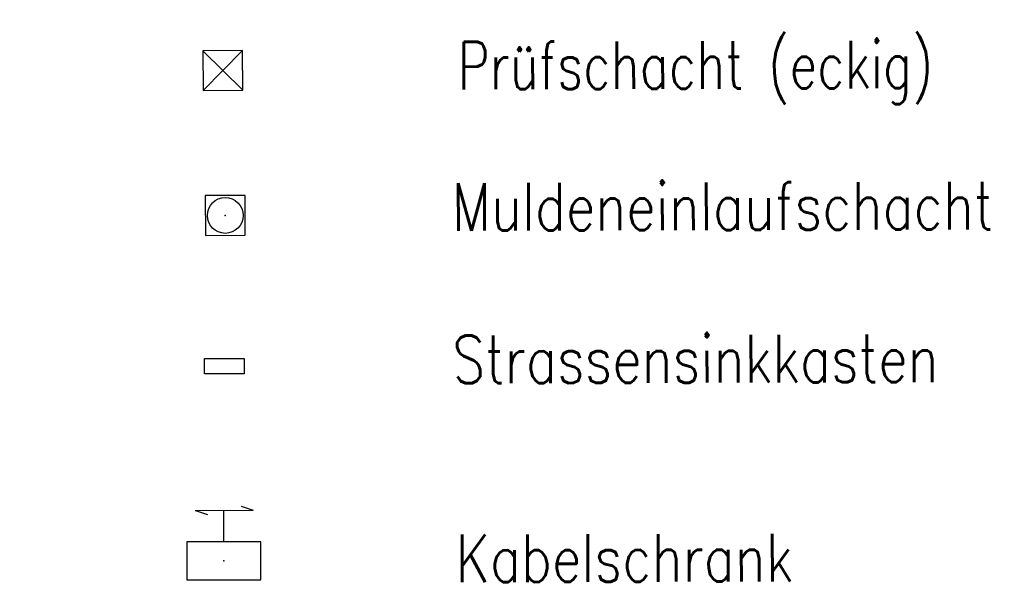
# Model space of a CAD drawing. Extents: x -134 to 1642, y -665 to 1050.
# Tile 85 of 88: x 1079 to 1116, y 225 to 246. Entities that reach past the tile are written whole.
import ezdxf

# ---------------------------------------------------------------- set-up
doc = ezdxf.new("R2010")
doc.units = 0
doc.header["$LTSCALE"] = 2
doc.header["$MEASUREMENT"] = 0
doc.linetypes.add('AUSGEZOGEN', pattern=[0])
doc.layers.get('0').update_dxf_attribs({"color": 8, "linetype": 'AUSGEZOGEN'})
for name, color, linetype in [('LEGENDE', 7, 'AUSGEZOGEN'), ('Rinne', 200, 'CONTINUOUS'), ('SCHSYMBOL', 200, 'AUSGEZOGEN'), ('SIGNATUR', 8, 'AUSGEZOGEN')]:
    doc.layers.add(name, color=color, linetype=linetype)
doc.styles.add('ROMANS', font='romans.shx', dxfattribs={"width": 0.8})

# ---------------------------------------------------------------- blocks, each defined once
blk = doc.blocks.new('20')
blk.add_lwpolyline([(-0.754, -0.751), (0.754, -0.751), (0.754, 0.75), (-0.754, 0.75)], close=True)
blk.add_circle((0, 0), 0.676)
blk.add_point((0, 0))
blk = doc.blocks.new('SCHA-Q')
for p, q in [((-1.5, 1.5), (1.5, -1.5)), ((-1.5, -1.5), (1.5, 1.5)), ((1.5, 1.5), (-1.5, 1.5)), ((-1.5, 1.5), (-1.5, -1.5)), ((1.5, -1.5), (1.5, 1.5)), ((-1.5, -1.5), (1.5, -1.5))]:
    blk.add_line(p, q)
blk.add_point((0, 0))

msp = doc.modelspace()

# ---------------------------------------------------------------- hatches: boundary and pattern name
at = {"layer": 'Rinne'}
h = msp.add_hatch(dxfattribs=at)
h.set_pattern_fill('ANSI31', color=256, scale=20, style=0)
edge = h.paths.add_edge_path()
edge.add_arc((275.368, -21751.935), 21947.712, 89.378358, 89.4555825, ccw=False)
edge.add_arc((441.164, -6471.327), 6666.204, 89.2382346, 89.378358, ccw=False)
edge.add_arc((-14330.566, -1117453.652), 1117746.729, 89.236362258, 89.238234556, ccw=False)
edge.add_arc((523.427, -3023.766), 3217.854, 89.201464, 89.236359, ccw=False)
edge.add_arc((555.116, -750.211), 944.078, 86.947295, 89.201464, ccw=False)
edge.add_arc((625.86, 576.328), 384.346, 266.94729, 270.48051)
edge.add_arc((580.862, 5941.795), 5750.002, 270.4805116, 270.6623839)
edge.add_arc((762.642, -9781.389), 9974.234, 90.5242944, 90.662384, ccw=False)
edge.add_arc((2442.173, -193318.226), 193518.754, 90.51436533, 90.52429443, ccw=False)
edge.add_arc((253.376, 50487.94), 50297.236, 270.5143659, 270.5338415)
edge.add_arc((717.25, 703), 510.135, 270.53384, 270.62712)
edge.add_arc((-30540.738, 2856402.629), 2856380.831, 270.627124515, 270.628371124)
edge.add_arc((769.636, 1592.381), 1398.889, 270.628371, 270.993107)
edge.add_arc((599.067, 11432.088), 11240.074, 270.9931067, 271.1217788)
edge.add_arc((275.388, -21749.981), 21944.958, 89.378358, 89.4555885, ccw=False)
edge.add_arc((441.152, -6472.293), 6666.37, 89.2382342, 89.378358, ccw=False)
edge.add_arc((-14329.56, -1117377.592), 1117669.861, 89.236362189, 89.238234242, ccw=False)
edge.add_arc((523.399, -3025.408), 3218.696, 89.201476, 89.236361, ccw=False)
edge.add_arc((555.097, -751.146), 944.214, 86.947292, 89.201476, ccw=False)
edge.add_arc((625.852, 575.592), 384.41, 266.94729, 270.48049)
edge.add_arc((580.849, 5941.868), 5750.874, 270.4804911, 270.6623925)
edge.add_arc((762.68, -9785.498), 9977.542, 90.5242933, 90.6623925, ccw=False)
edge.add_arc((2442.714, -193377.718), 193577.449, 90.51436665, 90.5242933, ccw=False)
edge.add_arc((253.389, 50486.674), 50296.77, 270.514367, 270.533841)
edge.add_arc((717.258, 702.216), 510.151, 270.53384, 270.62712)
edge.add_arc((-30543.476, 2856652.631), 2856631.648, 270.627124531, 270.628371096)
edge.add_arc((769.646, 1591.701), 1399.009, 270.628371, 270.993107)
edge.add_arc((599.068, 11431.925), 11240.712, 270.9931067, 271.1217807)

# ---------------------------------------------------------------- linework, layer by layer
at = {"layer": 'SCHSYMBOL'}
msp.add_lwpolyline([(1085.981, 233.523), (1087.484, 233.527), (1087.485, 232.944), (1085.983, 232.94)], close=True, dxfattribs=at)
at = {"layer": 'SIGNATUR'}
for p, q in [((1087.368, 227.943), (1087.823, 227.784)), ((1085.633, 227.774), (1087.823, 227.784)), ((1085.638, 227.778), (1086.093, 227.619)), ((1086.715, 226.576), (1086.716, 227.776))]:
    msp.add_line(p, q, dxfattribs=at)
msp.add_lwpolyline([(1085.314, 225.149), (1088.113, 225.155), (1088.111, 226.592), (1085.311, 226.586)], close=True, dxfattribs=at)
msp.add_point((1086.721, 225.878), dxfattribs=at)

# ---------------------------------------------------------------- block references
at = {"layer": 'SCHSYMBOL', "xscale": 0.5000000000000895, "yscale": 0.5, "zscale": 0.5, "rotation": 0.1471602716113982}
msp.add_blockref('SCHA-Q', (1086.679, 244.414), dxfattribs=at)
at = {"layer": 'SCHSYMBOL', "rotation": 0.02910113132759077}
msp.add_blockref('20', (1086.77, 238.932), dxfattribs=at)

# ---------------------------------------------------------------- texts
at = {"layer": 'LEGENDE', "style": 'ROMANS'}
for s, width, p in [('Prüfschacht (eckig)', 0.75, (1095.563, 243.7)), ('Muldeneinlaufschacht', 0.8, (1095.341, 238.355)), ('Strassensinkkasten', 0.8, (1095.365, 232.586)), ('Kabelschrank', 0.8, (1095.489, 225.065))]:
    msp.add_text(s, height=1.8, rotation=0.1472, dxfattribs=dict(at, width=width)).set_placement(p)

doc.saveas('drawing.dxf')
